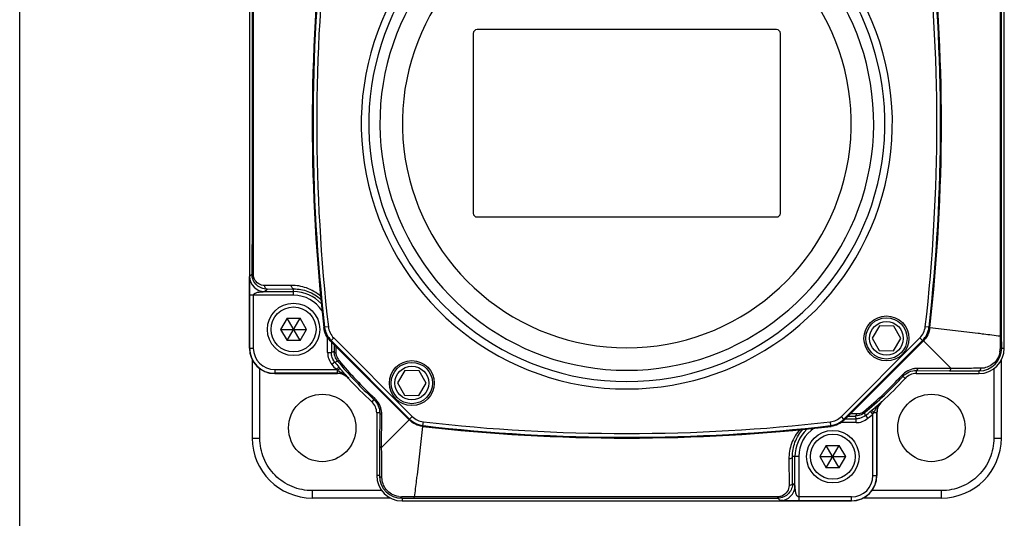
# Model space of a CAD drawing. Header units: millimetres. Extents: x 0 to 559, y 0 to 432.
# Tile 1 of 16: x 0 to 131, y 100 to 166. Entities that reach past the tile are written whole.
import ezdxf

# ---------------------------------------------------------------- set-up
doc = ezdxf.new("R2010")
doc.units = ezdxf.units.MM
doc.header["$LTSCALE"] = 30.734
doc.layers.add('ECM-B3M-C210DXF_CONTINUOUS_LINE', color=7, linetype='CONTINUOUS')
doc.layers.add('ECM-B3M-XX1015S91_DXF_FORMAT', color=7, linetype='CONTINUOUS')

msp = doc.modelspace()

# ---------------------------------------------------------------- linework, layer by layer
at = {"layer": 'ECM-B3M-C210DXF_CONTINUOUS_LINE', "color": 7, "linetype": 'Continuous'}
for p, q in [((30.66, 182.48), (30.66, 122.48)), ((131.44, 122.48), (131.44, 182.48)), ((60.55, 164.48), (60.55, 140.48)), ((101.05, 164.98), (61.05, 164.98)), ((101.55, 140.48), (101.55, 164.48)), ((61.05, 139.98), (101.05, 139.98)), ((30.69, 122.48), (30.69, 129.53)), ((32.7, 130.03), (36.56, 130.03)), ((35.7, 126.48), (34.83, 124.98)), ((37.43, 123.48), (35.7, 126.48)), ((35.7, 126.48), (37.43, 126.48)), ((35.7, 123.48), (37.43, 126.48)), ((38.3, 124.98), (37.43, 126.48)), ((34.83, 124.98), (35.7, 123.48)), ((34.83, 124.98), (38.3, 124.98)), ((37.43, 123.48), (38.3, 124.98)), ((114.78, 125.44), (113.81, 123.81)), ((116.68, 125.42), (114.78, 125.44)), ((117.62, 123.76), (116.68, 125.42)), ((121.39, 125.28), (120.89, 125.33)), ((113.81, 123.81), (114.74, 122.15)), ((116.65, 122.12), (117.62, 123.76)), ((37.43, 123.48), (35.7, 123.48)), ((41.46, 123.44), (52.01, 112.9)), ((41.61, 123.3), (41.61, 121.89)), ((41.99, 122.92), (41.98, 122.02)), ((110.09, 112.9), (120.64, 123.44)), ((114.74, 122.15), (116.65, 122.12)), ((31.05, 120.91), (31.05, 110.48)), ((32.05, 110.47), (32.05, 119.74)), ((130.05, 119.74), (130.05, 110.47)), ((131.05, 110.48), (131.05, 120.91)), ((42.42, 119.12), (34.05, 119.12)), ((34.05, 119.09), (42.42, 119.09)), ((51.42, 119.49), (50.45, 117.85)), ((53.32, 119.46), (51.42, 119.49)), ((54.26, 117.8), (53.32, 119.46)), ((119.69, 119.49), (124.11, 119.47)), ((119.69, 119.09), (128.05, 119.09)), ((50.45, 117.85), (51.38, 116.19)), ((53.29, 116.16), (54.26, 117.8)), ((51.38, 116.19), (53.29, 116.16)), ((47.66, 113.85), (47.66, 105.48)), ((48.06, 113.85), (48.04, 109.43)), ((110.24, 113.04), (111.65, 113.04)), ((110.62, 113.42), (111.52, 113.42)), ((114.41, 113.85), (114.41, 105.48)), ((114.44, 105.48), (114.44, 113.85)), ((53.84, 112.15), (53.9, 112.64)), ((107.68, 109.5), (106.82, 108)), ((107.68, 109.5), (109.42, 109.5)), ((109.42, 106.5), (107.68, 109.5)), ((107.68, 106.5), (109.42, 109.5)), ((110.28, 108), (109.42, 109.5)), ((103.5, 104.13), (103.5, 108)), ((106.82, 108), (110.28, 108)), ((106.82, 108), (107.68, 106.5)), ((109.42, 106.5), (110.28, 108)), ((109.42, 106.5), (107.68, 106.5)), ((48.33, 103.47), (39.05, 103.47)), ((123.05, 103.47), (113.78, 103.47)), ((49.47, 102.48), (39.05, 102.48)), ((51.05, 102.09), (111.05, 102.09)), ((111.05, 102.12), (104, 102.12)), ((123.05, 102.48), (112.63, 102.48))]:
    msp.add_line(p, q, dxfattribs=at)
at = {"layer": 'ECM-B3M-C210DXF_CONTINUOUS_LINE', "color": 9, "linetype": 'Continuous'}
for p, q in [((31.01, 132.35), (30.7, 132.03)), ((32.7, 130.03), (33.02, 130.36)), ((36.26, 130.85), (32.72, 130.83)), ((33.02, 130.36), (36.56, 130.38)), ((36.56, 129.53), (36.56, 130.38)), ((36.56, 129.53), (30.69, 129.53)), ((31.19, 129.53), (31.19, 122.48)), ((40.6, 125.22), (40.71, 125.28)), ((41.21, 125.33), (40.71, 125.28)), ((121.39, 125.28), (121.5, 125.22)), ((121.5, 125.22), (127.96, 124.48)), ((41.11, 121.89), (41.11, 123.87)), ((41.57, 123.5), (41.93, 123.85)), ((52.41, 113.36), (41.93, 123.85)), ((120.18, 123.85), (109.69, 113.36)), ((120.18, 123.85), (120.53, 123.5)), ((30.69, 122.48), (31.19, 122.48)), ((41.57, 123.5), (41.46, 123.44)), ((52.06, 113.01), (41.57, 123.5)), ((42.26, 121.8), (42.27, 122.64)), ((120.53, 123.5), (110.04, 113.01)), ((120.64, 123.44), (120.53, 123.5)), ((120.64, 123.44), (124.33, 119.75)), ((130.9, 122.49), (130.89, 122.41)), ((131.1, 122.48), (131.44, 122.48)), ((41.11, 121.89), (41.61, 121.89)), ((41.98, 122.02), (41.61, 121.89)), ((34.05, 119.62), (42.24, 119.62)), ((34.05, 119.62), (34.05, 119.12)), ((42.06, 120.62), (41.68, 120.3)), ((42.06, 120.62), (42.43, 120.75)), ((124.33, 119.75), (119.9, 119.77)), ((42.42, 119.12), (42.42, 119.52)), ((43.9, 118.44), (43.92, 118.46)), ((118.21, 118.44), (117.91, 118.72)), ((119.69, 119.49), (119.69, 119.09)), ((128.08, 119.45), (128.05, 119.45)), ((128.05, 119.45), (128.05, 119.09)), ((47.28, 115.63), (47.01, 115.33)), ((115.1, 115.33), (115.07, 115.35)), ((48.06, 113.85), (47.66, 113.85)), ((48.32, 109.21), (48.34, 113.63)), ((52.41, 113.36), (52.06, 113.01)), ((110.04, 113.01), (109.69, 113.36)), ((111.74, 113.7), (110.9, 113.7)), ((111.52, 113.42), (111.65, 113.04)), ((111.65, 112.54), (111.65, 113.04)), ((112.92, 113.5), (112.79, 113.87)), ((112.92, 113.5), (113.23, 113.11)), ((113.91, 113.68), (113.59, 114.06)), ((113.91, 105.48), (113.91, 113.68)), ((114.41, 113.85), (114.02, 113.85)), ((52.01, 112.9), (48.32, 109.21)), ((52.01, 112.9), (52.06, 113.01)), ((53.79, 112.04), (53.05, 105.58)), ((53.84, 112.15), (53.79, 112.04)), ((108.2, 112.64), (108.26, 112.15)), ((108.31, 112.04), (108.26, 112.15)), ((111.65, 112.54), (109.66, 112.54)), ((110.04, 113.01), (110.09, 112.9)), ((31.05, 110.48), (32.05, 110.47)), ((130.05, 110.47), (131.05, 110.48)), ((104, 108), (103.15, 108)), ((103.18, 104.46), (103.15, 108)), ((104, 108), (104, 102.12)), ((102.68, 107.69), (102.71, 104.15)), ((48.02, 105.48), (47.66, 105.48)), ((48.02, 105.45), (48.02, 105.48)), ((113.91, 105.48), (114.41, 105.48)), ((103.5, 104.13), (103.18, 104.46)), ((39.05, 103.47), (39.05, 102.48)), ((51.05, 102.64), (50.97, 102.64)), ((111.05, 102.62), (104, 102.62)), ((111.05, 102.12), (111.05, 102.62)), ((123.05, 102.48), (123.05, 103.47)), ((51.05, 102.44), (51.05, 102.09)), ((101.19, 102.45), (101.5, 102.13))]:
    msp.add_line(p, q, dxfattribs=at)
at = {"layer": 'ECM-B3M-C210DXF_CONTINUOUS_LINE', "color": 7, "linetype": 'Continuous'}
for centre, radius in [((36.56, 124.98), 3.5), ((36.56, 124.98), 3), ((115.71, 123.78), 3), ((115.71, 123.78), 2.75), ((115.71, 123.78), 2.25), ((52.35, 117.82), 3), ((52.35, 117.82), 2.75), ((52.35, 117.82), 2.25), ((40.39, 111.83), 4.5), ((121.71, 111.83), 4.5), ((108.55, 108), 3.5), ((108.55, 108), 3)]:
    msp.add_circle(centre, radius, dxfattribs=at)
at = {"layer": 'ECM-B3M-C210DXF_CONTINUOUS_LINE', "color": 9, "linetype": 'Continuous'}
for centre, radius, start, end in [((81.05, 152.48), 35.45, 116.9544, 63.0927), ((81.05, 152.48), 34.45, 116.9073, 63.0927), ((81.05, 152.48), 32.96, 115.4547, 64.5445), ((81.05, 152.48), 29.96, 108.4069, 71.5931), ((279.05, 152.48), 239.89, 173.4873, 186.5127), ((279.05, 152.48), 239.39, 173.4873, 186.5127), ((-116.95, 152.48), 239.39, 353.4873, 6.5127), ((-116.95, 152.48), 239.89, 353.4873, 6.5127), ((32.7, 132.03), 2, 180.0052, 270.0037), ((36.56, 124.98), 4.55, 32.9562, 90), ((43.71, 125.62), 3.02, 186.5812, 205.7393), ((43.69, 125.62), 2.5, 186.5081, 225.0052), ((118.41, 125.62), 2.5, 314.9945, 353.4914), ((118.39, 125.62), 3.02, 334.3628, 353.4169), ((43.71, 125.63), 3.02, 205.8733, 224.9326), ((118.39, 125.63), 3.02, 315.0685, 334.2298), ((34.05, 122.48), 2.86, 180, 270), ((128.27, 122.42), 2.63, 350.7965, 359.7091), ((43.81, 121.81), 1.54, 193.4799, 199.8498), ((43.78, 121.8), 1.51, 199.8159, 212.5691), ((43.72, 121.76), 1.44, 212.6267, 219.3365), ((81.05, 152.48), 50.85, 219.2588, 220.2568), ((72, 170.02), 58.53, 239.4394, 239.6383), ((80.56, 152), 49.1, 219.3726, 227.522), ((119.89, 116.88), 2.9, 89.7378, 98.2573), ((127.61, 119.93), 0.722, 341.4734, 349.2787), ((24.38, 86.36), 37.74, 60.9945, 61.1183), ((40.73, 115.29), 4.52, 55.1964, 55.7916), ((40.91, 115.54), 4.2, 53.2472, 55.2096), ((85.37, 155.87), 55.83, 221.4178, 221.8481), ((83.2, 153.93), 52.92, 221.8509, 222.0855), ((81.54, 151.99), 49.1, 309.3726, 317.522), ((117.99, 112.34), 4.2, 143.2472, 145.2096), ((78.78, 155.54), 54.15, 311.4107, 312.0836), ((45.44, 113.65), 2.9, 359.7372, 8.2532), ((54.18, 115.13), 2.5, 224.9945, 263.4914), ((107.92, 115.13), 2.5, 276.5081, 315.0052), ((111.73, 115.24), 1.54, 283.4799, 289.8498), ((111.74, 115.21), 1.51, 289.8159, 302.5691), ((111.78, 115.15), 1.44, 302.6267, 309.3365), ((81.05, 152.48), 50.85, 309.2587, 310.2568), ((63.48, 143.45), 58.56, 329.4394, 329.6382), ((144.62, 97.23), 34.83, 150.9672, 151.1238), ((54.19, 115.14), 3.02, 225.0685, 244.2298), ((54.19, 115.15), 3.02, 244.3628, 263.4169), ((81.05, 350.48), 239.89, 263.4873, 276.5127), ((81.05, 350.48), 239.39, 263.4873, 276.5127), ((108.55, 108), 4.55, 122.3908, 180), ((107.91, 115.15), 3.02, 276.5812, 295.7393), ((107.91, 115.14), 3.02, 295.8733, 314.9326), ((48.49, 105.93), 0.722, 251.4746, 259.2804), ((111.05, 105.48), 2.86, 270, 360), ((101.5, 104.13), 2, 270.0051, 359.9948), ((50.99, 105.27), 2.63, 260.7957, 269.7087)]:
    msp.add_arc(centre, radius, start, end, dxfattribs=at)
at = {"layer": 'ECM-B3M-C210DXF_CONTINUOUS_LINE', "color": 7, "linetype": 'Continuous'}
for centre, radius, start, end in [((279.05, 152.48), 240, 173.4777, 186.5223), ((-116.95, 152.48), 240, 353.4777, 6.5223), ((61.05, 164.48), 0.5, 90, 180), ((101.05, 164.48), 0.5, 0, 90), ((61.05, 140.48), 0.5, 180, 270), ((101.05, 140.48), 0.5, 270, 360), ((36.56, 124.98), 5.05, 42.5964, 90), ((34.05, 122.48), 3.39, 180, 270), ((34.05, 122.48), 3.36, 180, 270), ((128.05, 122.48), 3.39, 270, 360), ((128.07, 122.48), 3.03, 270.3585, 0.0894), ((81.05, 152.48), 50.35, 219.2586, 220.2575), ((80.84, 152.27), 49.68, 219.3806, 227.5154), ((94.59, 163.95), 68.09, 220.2569, 220.4817), ((93.01, 162.59), 66.01, 220.4781, 220.9203), ((42.42, 117.08), 2.04, 42.4986, 90), ((42.42, 117.08), 2.01, 42.4986, 90), ((42.12, 116.52), 3, 69.9145, 73.2456), ((91.85, 161.59), 64.48, 220.9211, 221.0823), ((89.84, 159.83), 61.81, 221.0799, 221.4281), ((81.05, 152.48), 50.39, 222.4986, 227.5014), ((81.27, 152.27), 49.68, 309.3806, 317.5154), ((81.05, 152.48), 50.39, 312.4986, 317.5014), ((119.69, 117.08), 2.01, 90, 137.5014), ((45.65, 113.85), 2.01, 0, 47.5014), ((72.29, 162.88), 63.95, 310.4682, 311.4238), ((117.02, 113.56), 3, 159.9145, 163.2456), ((116.45, 113.85), 2.04, 132.4986, 180), ((116.45, 113.85), 2.01, 132.4986, 180), ((81.05, 152.48), 50.35, 309.2586, 310.2565), ((69.49, 166.14), 68.25, 310.2565, 310.4815), ((81.05, 350.48), 240, 263.4777, 276.5223), ((39.05, 110.48), 8, 180, 270), ((108.55, 108), 5.05, 133.4961, 180), ((123.05, 110.48), 8, 270, 360), ((51.05, 105.48), 3.39, 180, 270), ((51.05, 105.47), 3.03, 180.3587, 270.0894), ((111.05, 105.48), 3.39, 270, 360), ((111.05, 105.48), 3.36, 270, 360)]:
    msp.add_arc(centre, radius, start, end, dxfattribs=at)
for points, knots in [([(31.01, 180.87), (31.01, 176.84), (31.02, 160.66), (31.02, 144.49), (31.01, 132.35)], [0, 0, 0, 0, 0.24962, 1, 1, 1, 1]), ([(31.21, 132.32), (31.21, 144.47), (31.21, 160.67), (31.2, 176.87), (31.2, 180.91)], [0, 0, 0, 0, 0.750377, 1, 1, 1, 1]), ([(130.9, 172.65), (130.89, 160.51), (130.89, 144.32), (130.9, 128.14), (130.9, 124.1)], [0, 0, 0, 0, 0.750376, 1, 1, 1, 1]), ([(131.09, 124.13), (131.09, 128.17), (131.08, 144.33), (131.08, 160.49), (131.09, 172.62)], [0, 0, 0, 0, 0.249622, 1, 1, 1, 1]), ([(33.02, 130.36), (32.78, 130.36), (32.28, 130.44), (31.61, 130.85), (31.13, 131.52), (31.01, 132.07), (31.01, 132.35)], [0, 0, 0, 0, 0.233792, 0.476558, 0.733153, 1, 1, 1, 1]), ([(41.46, 123.44), (41.23, 123.68), (40.83, 124.24), (40.64, 124.89), (40.6, 125.22)], [0, 0, 0, 0, 0.5, 1, 1, 1, 1]), ([(121.5, 125.22), (121.46, 124.89), (121.27, 124.24), (120.87, 123.68), (120.64, 123.44)], [0, 0, 0, 0, 0.5, 1, 1, 1, 1]), ([(127.96, 124.48), (128.2, 124.45), (128.81, 124.36), (129.8, 124.26), (130.53, 124.15), (130.9, 124.1)], [0, 0, 0, 0, 0.250022, 0.624992, 1, 1, 1, 1]), ([(42.43, 120.75), (42.29, 120.93), (42.06, 121.34), (41.98, 121.8), (41.98, 122.02)], [0, 0, 0, 0, 0.510359, 1, 1, 1, 1]), ([(112.79, 113.87), (112.61, 113.72), (112.2, 113.49), (111.74, 113.42), (111.52, 113.42)], [0, 0, 0, 0, 0.510359, 1, 1, 1, 1]), ([(53.79, 112.04), (53.46, 112.08), (52.8, 112.27), (52.25, 112.66), (52.01, 112.9)], [0, 0, 0, 0, 0.5, 1, 1, 1, 1]), ([(110.09, 112.9), (109.86, 112.66), (109.3, 112.27), (108.64, 112.08), (108.31, 112.04)], [0, 0, 0, 0, 0.5, 1, 1, 1, 1]), ([(39.05, 103.47), (38.14, 103.47), (36.3, 103.83), (33.97, 105.39), (32.42, 107.72), (32.05, 109.56), (32.05, 110.47)], [0, 0, 0, 0, 0.250042, 0.500022, 0.749987, 1, 1, 1, 1]), ([(130.05, 110.47), (130.05, 109.56), (129.69, 107.72), (128.13, 105.39), (125.8, 103.83), (123.96, 103.47), (123.05, 103.47)], [0, 0, 0, 0, 0.250008, 0.499973, 0.749953, 1, 1, 1, 1]), ([(53.05, 105.58), (53.01, 105.34), (52.92, 104.72), (52.82, 103.74), (52.72, 103), (52.66, 102.63)], [0, 0, 0, 0, 0.250024, 0.624992, 1, 1, 1, 1]), ([(103.18, 104.46), (103.18, 104.21), (103.09, 103.71), (102.68, 103.05), (102.02, 102.57), (101.47, 102.45), (101.19, 102.45)], [0, 0, 0, 0, 0.233791, 0.476558, 0.733154, 1, 1, 1, 1]), ([(81.05, 102.64), (78.68, 102.64), (69.22, 102.64), (59.76, 102.64), (52.66, 102.63)], [0, 0, 0, 0, 0.250317, 1, 1, 1, 1]), ([(101.21, 102.64), (99.54, 102.64), (92.81, 102.64), (86.09, 102.64), (81.05, 102.64)], [0, 0, 0, 0, 0.249775, 1, 1, 1, 1]), ([(52.7, 102.44), (56.73, 102.45), (72.9, 102.46), (89.06, 102.45), (101.19, 102.45)], [0, 0, 0, 0, 0.249622, 1, 1, 1, 1])]:
    msp.add_open_spline(points, degree=3, knots=knots, dxfattribs=at)
at = {"layer": 'ECM-B3M-C210DXF_CONTINUOUS_LINE', "color": 9, "linetype": 'Continuous'}
for points, knots in [([(30.69, 130.42), (30.69, 130.59), (30.69, 130.84), (30.69, 131.17), (30.69, 131.41), (30.69, 131.6), (30.69, 131.75), (30.69, 131.84), (30.69, 131.92), (30.69, 131.98), (30.7, 132.01), (30.69, 132.03), (30.7, 132.03)], [0, 0, 0, 0, 0.315137, 0.469201, 0.619193, 0.761027, 0.825986, 0.884232, 0.932997, 0.969579, 0.992091, 1, 1, 1, 1]), ([(31.01, 132.35), (31.01, 132.34), (31.04, 132.34), (31.07, 132.33), (31.14, 132.33), (31.18, 132.32), (31.21, 132.32)], [0, 0, 0, 0, 0.088689, 0.302333, 0.615666, 1, 1, 1, 1]), ([(32.72, 130.83), (32.44, 130.83), (31.83, 130.99), (31.42, 131.48), (31.31, 131.77)], [0, 0, 0, 0, 0.475978, 1, 1, 1, 1]), ([(33.02, 130.36), (32.94, 130.36), (32.81, 130.47), (32.74, 130.65), (32.72, 130.77), (32.72, 130.83)], [0, 0, 0, 0, 0.418219, 0.703805, 1, 1, 1, 1]), ([(40.17, 129.4), (39.62, 129.88), (38.37, 130.62), (36.94, 130.86), (36.26, 130.85)], [0, 0, 0, 0, 0.51415, 1, 1, 1, 1]), ([(36.56, 130.38), (36.48, 130.38), (36.35, 130.49), (36.28, 130.68), (36.26, 130.79), (36.26, 130.85)], [0, 0, 0, 0, 0.418231, 0.703793, 1, 1, 1, 1]), ([(36.56, 130.38), (37.21, 130.39), (38.54, 130.16), (39.71, 129.45), (40.22, 129)], [0, 0, 0, 0, 0.484816, 1, 1, 1, 1]), ([(31.19, 129.53), (31.2, 129.57), (31.21, 129.64), (31.28, 129.72), (31.37, 129.79), (31.49, 129.85), (31.66, 129.91), (31.87, 129.95), (32.09, 129.98), (32.3, 130), (32.48, 130.01), (32.61, 130.02), (32.67, 130.03), (32.7, 130.03)], [0, 0, 0, 0, 0.065565, 0.129146, 0.192093, 0.254612, 0.380232, 0.506884, 0.634516, 0.762622, 0.890174, 0.951356, 1, 1, 1, 1]), ([(131.09, 124.13), (131.09, 124.13), (131.07, 124.12), (131.03, 124.11), (130.97, 124.1), (130.93, 124.1), (130.9, 124.1)], [0, 0, 0, 0, 0.088722, 0.293241, 0.60252, 1, 1, 1, 1]), ([(130.9, 124.1), (130.9, 123.96), (130.9, 123.43), (130.9, 122.89), (130.9, 122.49)], [0, 0, 0, 0, 0.251213, 1, 1, 1, 1]), ([(131.1, 122.48), (131.1, 122.62), (131.09, 123.17), (131.09, 123.72), (131.09, 124.13)], [0, 0, 0, 0, 0.248678, 1, 1, 1, 1]), ([(131.1, 122.48), (131.1, 122.48), (131.08, 122.46), (131.01, 122.43), (130.94, 122.42), (130.89, 122.41)], [0, 0, 0, 0, 0.119564, 0.328572, 1, 1, 1, 1]), ([(41.11, 121.89), (41.11, 121.6), (41.21, 121.03), (41.5, 120.52), (41.68, 120.3)], [0, 0, 0, 0, 0.5, 1, 1, 1, 1]), ([(41.98, 122.02), (41.98, 122), (42.01, 121.93), (42.11, 121.85), (42.21, 121.81), (42.26, 121.8)], [0, 0, 0, 0, 0.182067, 0.539139, 1, 1, 1, 1]), ([(42.31, 121.45), (42.3, 121.48), (42.27, 121.59), (42.26, 121.71), (42.26, 121.8)], [0, 0, 0, 0, 0.254912, 1, 1, 1, 1]), ([(130.86, 122), (130.81, 121.68), (130.59, 121.06), (129.97, 120.34), (129.18, 119.9), (128.6, 119.79), (128.32, 119.79)], [0, 0, 0, 0, 0.26622, 0.525565, 0.770414, 1, 1, 1, 1]), ([(42.24, 119.62), (42.29, 119.66), (42.38, 119.74), (42.48, 119.83), (42.55, 119.89), (42.59, 119.92), (42.61, 119.93), (42.62, 119.94), (42.62, 119.94)], [0, 0, 0, 0, 0.380191, 0.704132, 0.828493, 0.921218, 0.979098, 1, 1, 1, 1]), ([(42.6, 119.65), (42.58, 119.64), (42.52, 119.6), (42.46, 119.56), (42.42, 119.52)], [0, 0, 0, 0, 0.241323, 1, 1, 1, 1]), ([(42.43, 120.75), (42.44, 120.74), (42.46, 120.76), (42.49, 120.77), (42.54, 120.81), (42.58, 120.83), (42.6, 120.85)], [0, 0, 0, 0, 0.087712, 0.295576, 0.606758, 1, 1, 1, 1]), ([(42.8, 119.74), (42.79, 119.75), (42.76, 119.75), (42.7, 119.72), (42.64, 119.68), (42.6, 119.65)], [0, 0, 0, 0, 0.102783, 0.302431, 1, 1, 1, 1]), ([(119.47, 119.74), (119.16, 119.7), (118.52, 119.49), (117.98, 119.08), (117.76, 118.84)], [0, 0, 0, 0, 0.486686, 1, 1, 1, 1]), ([(119.9, 119.77), (119.89, 119.74), (119.86, 119.62), (119.77, 119.49), (119.69, 119.49)], [0, 0, 0, 0, 0.324652, 1, 1, 1, 1]), ([(124.11, 119.47), (124.13, 119.47), (124.2, 119.49), (124.28, 119.6), (124.31, 119.7), (124.33, 119.75)], [0, 0, 0, 0, 0.179301, 0.534305, 1, 1, 1, 1]), ([(128.32, 119.79), (127.66, 119.79), (126.67, 119.78), (125.34, 119.77), (124.67, 119.75), (124.33, 119.75)], [0, 0, 0, 0, 0.493029, 0.744415, 1, 1, 1, 1]), ([(128.05, 119.45), (128.1, 119.45), (128.22, 119.52), (128.27, 119.63), (128.29, 119.7)], [0, 0, 0, 0, 0.420951, 1, 1, 1, 1]), ([(43.5, 118.94), (43.48, 118.95), (43.43, 118.99), (43.36, 119), (43.3, 118.99)], [0, 0, 0, 0, 0.235506, 1, 1, 1, 1]), ([(117.91, 118.72), (117.9, 118.71), (117.88, 118.73), (117.86, 118.75), (117.81, 118.79), (117.77, 118.82), (117.76, 118.84)], [0, 0, 0, 0, 0.075545, 0.27636, 0.589244, 1, 1, 1, 1]), ([(117.91, 118.72), (118.14, 118.97), (118.7, 119.37), (119.37, 119.49), (119.69, 119.49)], [0, 0, 0, 0, 0.52079, 1, 1, 1, 1]), ([(124.11, 119.47), (124.45, 119.47), (125.76, 119.46), (127.07, 119.46), (128.05, 119.45)], [0, 0, 0, 0, 0.25517, 1, 1, 1, 1]), ([(47.28, 115.63), (47.28, 115.63), (47.3, 115.65), (47.31, 115.68), (47.36, 115.73), (47.38, 115.76), (47.4, 115.78)], [0, 0, 0, 0, 0.075544, 0.27636, 0.589244, 1, 1, 1, 1]), ([(48.31, 114.06), (48.26, 114.38), (48.06, 115.02), (47.65, 115.55), (47.4, 115.78)], [0, 0, 0, 0, 0.48668, 1, 1, 1, 1]), ([(47.28, 115.63), (47.54, 115.4), (47.93, 114.84), (48.06, 114.17), (48.06, 113.85)], [0, 0, 0, 0, 0.520716, 1, 1, 1, 1]), ([(114.6, 114.93), (114.59, 114.92), (114.55, 114.86), (114.54, 114.79), (114.54, 114.74)], [0, 0, 0, 0, 0.235506, 1, 1, 1, 1]), ([(48.34, 113.63), (48.3, 113.64), (48.19, 113.68), (48.06, 113.77), (48.06, 113.85)], [0, 0, 0, 0, 0.324653, 1, 1, 1, 1]), ([(111.52, 113.42), (111.54, 113.42), (111.61, 113.44), (111.69, 113.54), (111.72, 113.64), (111.74, 113.7)], [0, 0, 0, 0, 0.182067, 0.539139, 1, 1, 1, 1]), ([(111.65, 112.54), (111.93, 112.54), (112.51, 112.64), (113.01, 112.93), (113.23, 113.11)], [0, 0, 0, 0, 0.5, 1, 1, 1, 1]), ([(112.09, 113.74), (112.06, 113.73), (111.94, 113.71), (111.82, 113.7), (111.74, 113.7)], [0, 0, 0, 0, 0.254912, 1, 1, 1, 1]), ([(112.79, 113.87), (112.79, 113.87), (112.78, 113.9), (112.76, 113.93), (112.73, 113.98), (112.7, 114.02), (112.69, 114.04)], [0, 0, 0, 0, 0.087712, 0.295576, 0.606758, 1, 1, 1, 1]), ([(113.79, 114.23), (113.79, 114.23), (113.79, 114.2), (113.82, 114.13), (113.85, 114.07), (113.88, 114.03)], [0, 0, 0, 0, 0.102783, 0.302431, 1, 1, 1, 1]), ([(113.88, 114.03), (113.89, 114.01), (113.94, 113.95), (113.98, 113.89), (114.02, 113.85)], [0, 0, 0, 0, 0.241323, 1, 1, 1, 1]), ([(104.18, 111.65), (103.68, 111.1), (102.93, 109.84), (102.68, 108.39), (102.68, 107.69)], [0, 0, 0, 0, 0.514464, 1, 1, 1, 1]), ([(103.15, 108), (103.15, 108.65), (103.39, 110), (104.11, 111.18), (104.58, 111.69)], [0, 0, 0, 0, 0.4845, 1, 1, 1, 1]), ([(48.04, 109.43), (48.04, 109.09), (48.03, 107.78), (48.02, 106.46), (48.02, 105.48)], [0, 0, 0, 0, 0.255173, 1, 1, 1, 1]), ([(48.04, 109.43), (48.04, 109.4), (48.06, 109.34), (48.16, 109.26), (48.26, 109.22), (48.32, 109.21)], [0, 0, 0, 0, 0.179297, 0.534301, 1, 1, 1, 1]), ([(48.36, 105.22), (48.35, 105.87), (48.35, 106.86), (48.33, 108.19), (48.32, 108.87), (48.32, 109.21)], [0, 0, 0, 0, 0.493025, 0.744417, 1, 1, 1, 1]), ([(103.15, 108), (103.15, 107.91), (103.04, 107.78), (102.86, 107.71), (102.74, 107.69), (102.68, 107.69)], [0, 0, 0, 0, 0.418231, 0.703793, 1, 1, 1, 1]), ([(48.02, 105.48), (48.02, 105.43), (48.08, 105.32), (48.2, 105.27), (48.26, 105.24)], [0, 0, 0, 0, 0.420953, 1, 1, 1, 1]), ([(50.57, 102.67), (50.25, 102.73), (49.63, 102.95), (48.91, 103.57), (48.46, 104.36), (48.36, 104.94), (48.36, 105.22)], [0, 0, 0, 0, 0.266227, 0.525575, 0.770421, 1, 1, 1, 1]), ([(102.71, 104.15), (102.71, 103.87), (102.54, 103.27), (102.05, 102.86), (101.76, 102.75)], [0, 0, 0, 0, 0.475978, 1, 1, 1, 1]), ([(103.18, 104.46), (103.18, 104.37), (103.07, 104.24), (102.88, 104.17), (102.77, 104.15), (102.71, 104.15)], [0, 0, 0, 0, 0.418219, 0.703805, 1, 1, 1, 1]), ([(104, 102.62), (103.87, 102.62), (103.71, 102.84), (103.62, 103.11), (103.58, 103.35), (103.55, 103.59), (103.53, 103.82), (103.52, 103.99), (103.51, 104.09), (103.51, 104.12), (103.5, 104.13)], [0, 0, 0, 0, 0.243371, 0.381424, 0.526671, 0.676046, 0.821241, 0.945033, 0.984554, 1, 1, 1, 1]), ([(51.05, 102.44), (51.04, 102.44), (51.02, 102.46), (50.99, 102.53), (50.98, 102.59), (50.97, 102.64)], [0, 0, 0, 0, 0.11957, 0.328579, 1, 1, 1, 1]), ([(52.66, 102.64), (52.53, 102.64), (51.99, 102.64), (51.45, 102.64), (51.05, 102.64)], [0, 0, 0, 0, 0.251213, 1, 1, 1, 1]), ([(52.7, 102.44), (52.69, 102.44), (52.69, 102.47), (52.68, 102.5), (52.67, 102.56), (52.66, 102.61), (52.66, 102.63)], [0, 0, 0, 0, 0.088711, 0.293246, 0.602537, 1, 1, 1, 1]), ([(101.19, 102.45), (101.19, 102.45), (101.2, 102.48), (101.2, 102.51), (101.21, 102.57), (101.21, 102.61), (101.21, 102.64)], [0, 0, 0, 0, 0.088685, 0.302307, 0.615633, 1, 1, 1, 1]), ([(51.05, 102.44), (51.19, 102.44), (51.74, 102.44), (52.29, 102.44), (52.7, 102.44)], [0, 0, 0, 0, 0.248678, 1, 1, 1, 1]), ([(103.12, 102.12), (102.95, 102.12), (102.7, 102.12), (102.36, 102.12), (102.12, 102.12), (101.93, 102.13), (101.79, 102.13), (101.7, 102.13), (101.62, 102.13), (101.56, 102.13), (101.53, 102.13), (101.51, 102.13), (101.5, 102.13)], [0, 0, 0, 0, 0.315161, 0.469234, 0.619234, 0.761065, 0.82602, 0.884258, 0.933016, 0.96959, 0.992091, 1, 1, 1, 1])]:
    msp.add_open_spline(points, degree=3, knots=knots, dxfattribs=at)
for points in [[(31.31, 131.77), (31.24, 131.95), (31.21, 132.13), (31.21, 132.32)], [(41.66, 121.43), (41.63, 121.58), (41.61, 121.73), (41.61, 121.89)], [(42.06, 120.62), (41.87, 120.85), (41.73, 121.14), (41.66, 121.43)], [(42.42, 119.52), (42.48, 119.48), (42.55, 119.45), (42.61, 119.41)], [(42.68, 119.37), (42.78, 119.32), (42.87, 119.27), (42.97, 119.21)], [(42.97, 119.21), (43.07, 119.15), (43.17, 119.09), (43.27, 119.02)], [(43.92, 118.46), (43.77, 118.63), (43.6, 118.78), (43.42, 118.91)], [(114.17, 114.13), (114.23, 114.23), (114.28, 114.33), (114.34, 114.42)], [(114.34, 114.42), (114.4, 114.53), (114.47, 114.64), (114.54, 114.74)], [(115.07, 115.35), (114.91, 115.2), (114.76, 115.03), (114.63, 114.86)], [(112.1, 113.1), (111.96, 113.06), (111.8, 113.04), (111.65, 113.04)], [(112.92, 113.5), (112.68, 113.3), (112.4, 113.17), (112.1, 113.1)], [(114.02, 113.85), (114.05, 113.92), (114.09, 113.98), (114.13, 114.05)], [(101.76, 102.75), (101.59, 102.68), (101.4, 102.64), (101.21, 102.64)]]:
    msp.add_open_spline(points, degree=3, dxfattribs=at)
at = {"layer": 'ECM-B3M-C210DXF_CONTINUOUS_LINE', "color": 7, "linetype": 'Continuous'}
for points in [[(30.69, 129.53), (30.69, 129.83), (30.69, 130.12), (30.69, 130.42)], [(104, 102.12), (103.71, 102.12), (103.41, 102.12), (103.12, 102.12)]]:
    msp.add_open_spline(points, degree=3, dxfattribs=at)
at = {"layer": 'ECM-B3M-XX1015S91_DXF_FORMAT', "color": 7, "linetype": 'Continuous'}
msp.add_line((0, 0), (0, 431.8), dxfattribs=at)

doc.saveas('drawing.dxf')
